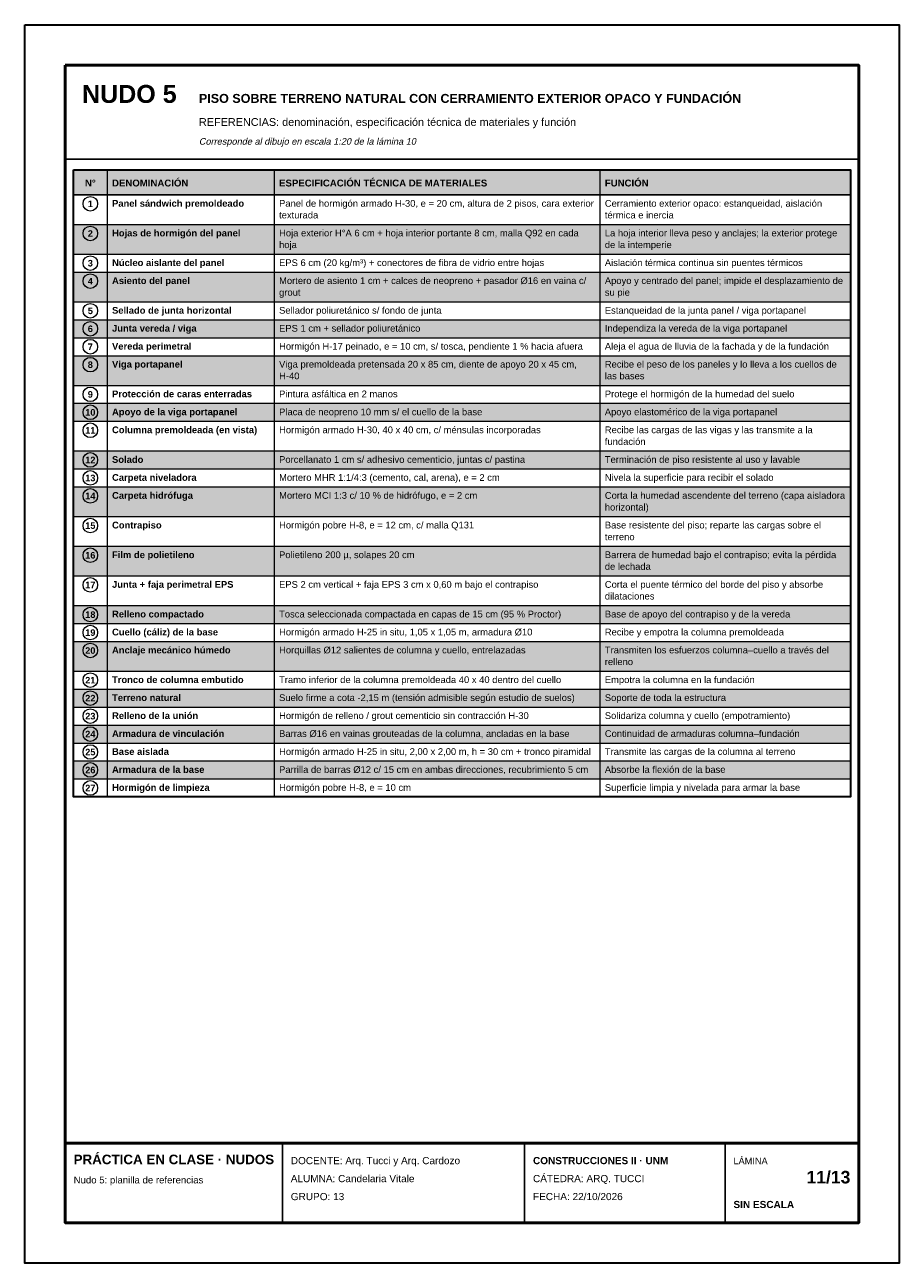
# Model space of a CAD drawing. Header units: millimetres. Extents: x 6 to 4194, y 6 to 5934.
import ezdxf
from ezdxf.enums import TextEntityAlignment as Align

# ---------------------------------------------------------------- set-up
doc = ezdxf.new("R2010")
doc.units = ezdxf.units.MM
doc.header["$LTSCALE"] = 20
for name, color, linetype in [('X-MARCO', 7, 'Continuous'), ('X-ROTULO', 7, 'Continuous'), ('X-TABLA', 7, 'Continuous'), ('X-TEXTOS', 7, 'Continuous')]:
    doc.layers.add(name, color=color, linetype=linetype)
doc.styles.add('ARIAL', font='arial.ttf')
doc.styles.add('ARIAL-B', font='arialbd.ttf')

msp = doc.modelspace()

# ---------------------------------------------------------------- hatches: boundary and pattern name
at = {"layer": 'X-TABLA', "true_color": 0xd9d9d9}
h = msp.add_hatch(color=254, dxfattribs=at)
h.dxf.hatch_style = 1
h.paths.add_polyline_path([(240, 5240), (3960, 5240), (3960, 5120), (240, 5120)])
at = {"layer": 'X-TABLA', "true_color": 0xf2f2f2}
h = msp.add_hatch(color=7, dxfattribs=at)
h.dxf.hatch_style = 1
h.paths.add_polyline_path([(240, 4978), (3960, 4978), (3960, 4836), (240, 4836)])
h = msp.add_hatch(color=7, dxfattribs=at)
h.dxf.hatch_style = 1
h.paths.add_polyline_path([(240, 4750), (3960, 4750), (3960, 4608), (240, 4608)])
h = msp.add_hatch(color=7, dxfattribs=at)
h.dxf.hatch_style = 1
h.paths.add_polyline_path([(240, 4522), (3960, 4522), (3960, 4436), (240, 4436)])
h = msp.add_hatch(color=7, dxfattribs=at)
h.dxf.hatch_style = 1
h.paths.add_polyline_path([(240, 4350), (3960, 4350), (3960, 4208), (240, 4208)])
h = msp.add_hatch(color=7, dxfattribs=at)
h.dxf.hatch_style = 1
h.paths.add_polyline_path([(240, 4122), (3960, 4122), (3960, 4036), (240, 4036)])
h = msp.add_hatch(color=7, dxfattribs=at)
h.dxf.hatch_style = 1
h.paths.add_polyline_path([(240, 3894), (3960, 3894), (3960, 3808), (240, 3808)])
h = msp.add_hatch(color=7, dxfattribs=at)
h.dxf.hatch_style = 1
h.paths.add_polyline_path([(240, 3722), (3960, 3722), (3960, 3580), (240, 3580)])
h = msp.add_hatch(color=7, dxfattribs=at)
h.dxf.hatch_style = 1
h.paths.add_polyline_path([(240, 3438), (3960, 3438), (3960, 3296), (240, 3296)])
h = msp.add_hatch(color=7, dxfattribs=at)
h.dxf.hatch_style = 1
h.paths.add_polyline_path([(240, 3154), (3960, 3154), (3960, 3068), (240, 3068)])
h = msp.add_hatch(color=7, dxfattribs=at)
h.dxf.hatch_style = 1
h.paths.add_polyline_path([(240, 2982), (3960, 2982), (3960, 2840), (240, 2840)])
h = msp.add_hatch(color=7, dxfattribs=at)
h.dxf.hatch_style = 1
h.paths.add_polyline_path([(240, 2754), (3960, 2754), (3960, 2668), (240, 2668)])
h = msp.add_hatch(color=7, dxfattribs=at)
h.dxf.hatch_style = 1
h.paths.add_polyline_path([(240, 2582), (3960, 2582), (3960, 2496), (240, 2496)])
h = msp.add_hatch(color=7, dxfattribs=at)
h.dxf.hatch_style = 1
h.paths.add_polyline_path([(240, 2410), (3960, 2410), (3960, 2324), (240, 2324)])

# ---------------------------------------------------------------- linework, layer by layer
at = {"layer": 'X-MARCO', "lineweight": 30}
msp.add_lwpolyline([(6, 5934), (4194, 5934), (4194, 6), (6, 6)], close=True, dxfattribs=at)
at = {"layer": 'X-MARCO', "lineweight": 50}
msp.add_lwpolyline([(200, 5740), (4000, 5740), (4000, 200), (200, 200)], close=True, dxfattribs=at)
at = {"layer": 'X-ROTULO', "lineweight": 50}
msp.add_lwpolyline([(200, 580), (4000, 580), (4000, 200), (200, 200)], close=True, dxfattribs=at)
at = {"layer": 'X-ROTULO', "lineweight": 25}
for points in [[(1240, 580), (1240, 200)], [(2400, 580), (2400, 200)], [(3360, 580), (3360, 200)]]:
    msp.add_lwpolyline(points, dxfattribs=at)
at = {"layer": 'X-TABLA', "lineweight": 25}
msp.add_lwpolyline([(240, 5240), (3960, 5240), (3960, 5120), (240, 5120)], close=True, dxfattribs=at)
at = {"layer": 'X-TABLA', "lineweight": 30}
msp.add_lwpolyline([(240, 5240), (3960, 5240), (3960, 2238), (240, 2238)], close=True, dxfattribs=at)
at = {"layer": 'X-TABLA', "lineweight": 13}
for points in [[(400, 5240), (400, 2238)], [(1200, 5240), (1200, 2238)], [(2760, 5240), (2760, 2238)], [(240, 4978), (3960, 4978)], [(240, 4836), (3960, 4836)], [(240, 4750), (3960, 4750)], [(240, 4608), (3960, 4608)], [(240, 4522), (3960, 4522)], [(240, 4436), (3960, 4436)], [(240, 4350), (3960, 4350)], [(240, 4208), (3960, 4208)], [(240, 4122), (3960, 4122)], [(240, 4036), (3960, 4036)], [(240, 3894), (3960, 3894)], [(240, 3808), (3960, 3808)], [(240, 3722), (3960, 3722)], [(240, 3580), (3960, 3580)], [(240, 3438), (3960, 3438)], [(240, 3296), (3960, 3296)], [(240, 3154), (3960, 3154)], [(240, 3068), (3960, 3068)], [(240, 2982), (3960, 2982)], [(240, 2840), (3960, 2840)], [(240, 2754), (3960, 2754)], [(240, 2668), (3960, 2668)], [(240, 2582), (3960, 2582)], [(240, 2496), (3960, 2496)], [(240, 2410), (3960, 2410)], [(240, 2324), (3960, 2324)], [(240, 2238), (3960, 2238)]]:
    msp.add_lwpolyline(points, dxfattribs=at)
at = {"layer": 'X-TABLA', "lineweight": 18}
for centre in [(320, 5077), (320, 4935), (320, 4793), (320, 4707), (320, 4565), (320, 4479), (320, 4393), (320, 4307), (320, 4165), (320, 4079), (320, 3993), (320, 3851), (320, 3765), (320, 3679), (320, 3537), (320, 3395), (320, 3253), (320, 3111), (320, 3025), (320, 2939), (320, 2797), (320, 2711), (320, 2625), (320, 2539), (320, 2453), (320, 2367), (320, 2281)]:
    msp.add_circle(centre, 35, dxfattribs=at)
at = {"layer": 'X-TEXTOS', "lineweight": 25}
msp.add_lwpolyline([(200, 5290), (4000, 5290)], dxfattribs=at)

# ---------------------------------------------------------------- texts
at = {"layer": 'X-ROTULO'}
for s, height, style, p in [('PRÁCTICA EN CLASE · NUDOS', 45.824, 'ARIAL-B', (240, 480)), ('DOCENTE: Arq. Tucci y Arq. Cardozo', 34.368, 'ARIAL', (1280, 480)), ('CONSTRUCCIONES II · UNM', 34.368, 'ARIAL-B', (2440, 480)), ('LÁMINA', 31.5, 'ARIAL', (3400, 480)), ('Nudo 5: planilla de referencias', 32.936, 'ARIAL', (240, 388)), ('ALUMNA: Candelaria Vitale', 34.368, 'ARIAL', (1280, 394)), ('CÁTEDRA: ARQ. TUCCI', 34.368, 'ARIAL', (2440, 394)), ('GRUPO: 13', 34.37, 'ARIAL', (1280, 308)), ('FECHA: 22/10/2026', 34.368, 'ARIAL', (2440, 308)), ('SIN ESCALA', 34.37, 'ARIAL-B', (3400, 270))]:
    msp.add_text(s, height=height, dxfattribs=dict(at, style=style)).set_placement(p)
at = {"layer": 'X-ROTULO', "style": 'ARIAL-B'}
msp.add_text('11/13', height=60.14, dxfattribs=at).set_placement((3960, 388), align=Align.RIGHT)
at = {"layer": 'X-TABLA', "style": 'ARIAL-B'}
for s, height, p in [('N°', 32.94, (320, 5160)), ('1', 31.5, (320, 5061)), ('2', 31.5, (320, 4919)), ('3', 31.5, (320, 4777)), ('4', 31.5, (320, 4691)), ('5', 31.5, (320, 4549)), ('6', 31.5, (320, 4463)), ('7', 31.5, (320, 4377)), ('8', 31.5, (320, 4291)), ('9', 31.5, (320, 4149)), ('10', 31.5, (320, 4063)), ('11', 31.5, (320, 3977)), ('12', 31.5, (320, 3835)), ('13', 31.5, (320, 3749)), ('14', 31.5, (320, 3663)), ('15', 31.5, (320, 3521)), ('16', 31.5, (320, 3379)), ('17', 31.5, (320, 3237)), ('18', 31.5, (320, 3095)), ('19', 31.5, (320, 3009)), ('20', 31.5, (320, 2923)), ('21', 31.5, (320, 2781)), ('22', 31.5, (320, 2695)), ('23', 31.5, (320, 2609)), ('24', 31.5, (320, 2523)), ('25', 31.5, (320, 2437)), ('26', 31.5, (320, 2351)), ('27', 31.5, (320, 2265))]:
    msp.add_text(s, height=height, dxfattribs=at).set_placement(p, align=Align.CENTER)
at = {"layer": 'X-TABLA'}
for s, height, style, p in [('DENOMINACIÓN', 32.936, 'ARIAL-B', (424, 5160)), ('ESPECIFICACIÓN TÉCNICA DE MATERIALES', 32.936, 'ARIAL-B', (1224, 5160)), ('FUNCIÓN', 32.94, 'ARIAL-B', (2784, 5160)), ('Panel sándwich premoldeado', 32.22, 'ARIAL-B', (424, 5063)), ('Panel de hormigón armado H-30, e = 20 cm, altura de 2 pisos, cara exterior', 32.22, 'ARIAL', (1224, 5063)), ('Cerramiento exterior opaco: estanqueidad, aislación', 32.22, 'ARIAL', (2784, 5063)), ('texturada', 32.22, 'ARIAL', (1224, 5007)), ('térmica e inercia', 32.22, 'ARIAL', (2784, 5007)), ('Hojas de hormigón del panel', 32.22, 'ARIAL-B', (424, 4921)), ('Hoja exterior H°A 6 cm + hoja interior portante 8 cm, malla Q92 en cada', 32.22, 'ARIAL', (1224, 4921)), ('La hoja interior lleva peso y anclajes; la exterior protege', 32.22, 'ARIAL', (2784, 4921)), ('hoja', 32.22, 'ARIAL', (1224, 4865)), ('de la intemperie', 32.22, 'ARIAL', (2784, 4865)), ('Núcleo aislante del panel', 32.22, 'ARIAL-B', (424, 4779)), ('EPS 6 cm (20 kg/m³) + conectores de fibra de vidrio entre hojas', 32.22, 'ARIAL', (1224, 4779)), ('Aislación térmica continua sin puentes térmicos', 32.22, 'ARIAL', (2784, 4779)), ('Asiento del panel', 32.22, 'ARIAL-B', (424, 4693)), ('Mortero de asiento 1 cm + calces de neopreno + pasador Ø16 en vaina c/', 32.22, 'ARIAL', (1224, 4693)), ('Apoyo y centrado del panel; impide el desplazamiento de', 32.22, 'ARIAL', (2784, 4693)), ('grout', 32.22, 'ARIAL', (1224, 4637)), ('su pie', 32.22, 'ARIAL', (2784, 4637)), ('Sellado de junta horizontal', 32.22, 'ARIAL-B', (424, 4551)), ('Sellador poliuretánico s/ fondo de junta', 32.22, 'ARIAL', (1224, 4551)), ('Estanqueidad de la junta panel / viga portapanel', 32.22, 'ARIAL', (2784, 4551)), ('Junta vereda / viga', 32.22, 'ARIAL-B', (424, 4465)), ('EPS 1 cm + sellador poliuretánico', 32.22, 'ARIAL', (1224, 4465)), ('Independiza la vereda de la viga portapanel', 32.22, 'ARIAL', (2784, 4465)), ('Vereda perimetral', 32.22, 'ARIAL-B', (424, 4379)), ('Hormigón H-17 peinado, e = 10 cm, s/ tosca, pendiente 1 % hacia afuera', 32.22, 'ARIAL', (1224, 4379)), ('Aleja el agua de lluvia de la fachada y de la fundación', 32.22, 'ARIAL', (2784, 4379)), ('Viga portapanel', 32.22, 'ARIAL-B', (424, 4293)), ('Viga premoldeada pretensada 20 x 85 cm, diente de apoyo 20 x 45 cm,', 32.22, 'ARIAL', (1224, 4293)), ('Recibe el peso de los paneles y lo lleva a los cuellos de', 32.22, 'ARIAL', (2784, 4293)), ('H-40', 32.22, 'ARIAL', (1224, 4237)), ('las bases', 32.22, 'ARIAL', (2784, 4237)), ('Protección de caras enterradas', 32.22, 'ARIAL-B', (424, 4151)), ('Pintura asfáltica en 2 manos', 32.22, 'ARIAL', (1224, 4151)), ('Protege el hormigón de la humedad del suelo', 32.22, 'ARIAL', (2784, 4151)), ('Apoyo de la viga portapanel', 32.22, 'ARIAL-B', (424, 4065)), ('Placa de neopreno 10 mm s/ el cuello de la base', 32.22, 'ARIAL', (1224, 4065)), ('Apoyo elastomérico de la viga portapanel', 32.22, 'ARIAL', (2784, 4065)), ('Columna premoldeada (en vista)', 32.22, 'ARIAL-B', (424, 3979)), ('Hormigón armado H-30, 40 x 40 cm, c/ ménsulas incorporadas', 32.22, 'ARIAL', (1224, 3979)), ('Recibe las cargas de las vigas y las transmite a la', 32.22, 'ARIAL', (2784, 3979)), ('fundación', 32.22, 'ARIAL', (2784, 3923)), ('Solado', 32.22, 'ARIAL-B', (424, 3837)), ('Porcellanato 1 cm s/ adhesivo cementicio, juntas c/ pastina', 32.22, 'ARIAL', (1224, 3837)), ('Terminación de piso resistente al uso y lavable', 32.22, 'ARIAL', (2784, 3837)), ('Carpeta niveladora', 32.22, 'ARIAL-B', (424, 3751)), ('Mortero MHR 1:1/4:3 (cemento, cal, arena), e = 2 cm', 32.22, 'ARIAL', (1224, 3751)), ('Nivela la superficie para recibir el solado', 32.22, 'ARIAL', (2784, 3751)), ('Carpeta hidrófuga', 32.22, 'ARIAL-B', (424, 3665)), ('Mortero MCI 1:3 c/ 10 % de hidrófugo, e = 2 cm', 32.22, 'ARIAL', (1224, 3665)), ('Corta la humedad ascendente del terreno (capa aisladora', 32.22, 'ARIAL', (2784, 3665)), ('horizontal)', 32.22, 'ARIAL', (2784, 3609)), ('Contrapiso', 32.22, 'ARIAL-B', (424, 3523)), ('Hormigón pobre H-8, e = 12 cm, c/ malla Q131', 32.22, 'ARIAL', (1224, 3523)), ('Base resistente del piso; reparte las cargas sobre el', 32.22, 'ARIAL', (2784, 3523)), ('terreno', 32.22, 'ARIAL', (2784, 3467)), ('Film de polietileno', 32.22, 'ARIAL-B', (424, 3381)), ('Polietileno 200 µ, solapes 20 cm', 32.22, 'ARIAL', (1224, 3381)), ('Barrera de humedad bajo el contrapiso; evita la pérdida', 32.22, 'ARIAL', (2784, 3381)), ('de lechada', 32.22, 'ARIAL', (2784, 3325)), ('Junta + faja perimetral EPS', 32.22, 'ARIAL-B', (424, 3239)), ('EPS 2 cm vertical + faja EPS 3 cm x 0,60 m bajo el contrapiso', 32.22, 'ARIAL', (1224, 3239)), ('Corta el puente térmico del borde del piso y absorbe', 32.22, 'ARIAL', (2784, 3239)), ('dilataciones', 32.22, 'ARIAL', (2784, 3183)), ('Relleno compactado', 32.22, 'ARIAL-B', (424, 3097)), ('Tosca seleccionada compactada en capas de 15 cm (95 % Proctor)', 32.22, 'ARIAL', (1224, 3097)), ('Base de apoyo del contrapiso y de la vereda', 32.22, 'ARIAL', (2784, 3097)), ('Cuello (cáliz) de la base', 32.22, 'ARIAL-B', (424, 3011)), ('Hormigón armado H-25 in situ, 1,05 x 1,05 m, armadura Ø10', 32.22, 'ARIAL', (1224, 3011)), ('Recibe y empotra la columna premoldeada', 32.22, 'ARIAL', (2784, 3011)), ('Anclaje mecánico húmedo', 32.22, 'ARIAL-B', (424, 2925)), ('Horquillas Ø12 salientes de columna y cuello, entrelazadas', 32.22, 'ARIAL', (1224, 2925)), ('Transmiten los esfuerzos columna–cuello a través del', 32.22, 'ARIAL', (2784, 2925)), ('relleno', 32.22, 'ARIAL', (2784, 2869)), ('Tronco de columna embutido', 32.22, 'ARIAL-B', (424, 2783)), ('Tramo inferior de la columna premoldeada 40 x 40 dentro del cuello', 32.22, 'ARIAL', (1224, 2783)), ('Empotra la columna en la fundación', 32.22, 'ARIAL', (2784, 2783)), ('Terreno natural', 32.22, 'ARIAL-B', (424, 2697)), ('Suelo firme a cota -2,15 m (tensión admisible según estudio de suelos)', 32.22, 'ARIAL', (1224, 2697)), ('Soporte de toda la estructura', 32.22, 'ARIAL', (2784, 2697)), ('Relleno de la unión', 32.22, 'ARIAL-B', (424, 2611)), ('Hormigón de relleno / grout cementicio sin contracción H-30', 32.22, 'ARIAL', (1224, 2611)), ('Solidariza columna y cuello (empotramiento)', 32.22, 'ARIAL', (2784, 2611)), ('Armadura de vinculación', 32.22, 'ARIAL-B', (424, 2525)), ('Barras Ø16 en vainas grouteadas de la columna, ancladas en la base', 32.22, 'ARIAL', (1224, 2525)), ('Continuidad de armaduras columna–fundación', 32.22, 'ARIAL', (2784, 2525)), ('Base aislada', 32.22, 'ARIAL-B', (424, 2439)), ('Hormigón armado H-25 in situ, 2,00 x 2,00 m, h = 30 cm + tronco piramidal', 32.22, 'ARIAL', (1224, 2439)), ('Transmite las cargas de la columna al terreno', 32.22, 'ARIAL', (2784, 2439)), ('Armadura de la base', 32.22, 'ARIAL-B', (424, 2353)), ('Parrilla de barras Ø12 c/ 15 cm en ambas direcciones, recubrimiento 5 cm', 32.22, 'ARIAL', (1224, 2353)), ('Absorbe la flexión de la base', 32.22, 'ARIAL', (2784, 2353)), ('Hormigón de limpieza', 32.22, 'ARIAL-B', (424, 2267)), ('Hormigón pobre H-8, e = 10 cm', 32.22, 'ARIAL', (1224, 2267)), ('Superficie limpia y nivelada para armar la base', 32.22, 'ARIAL', (2784, 2267))]:
    msp.add_text(s, height=height, dxfattribs=dict(at, style=style)).set_placement(p)
at = {"layer": 'X-TEXTOS'}
for s, height, style, p in [('NUDO 5', 85.92, 'ARIAL-B', (280, 5560)), ('PISO SOBRE TERRENO NATURAL CON CERRAMIENTO EXTERIOR OPACO Y FUNDACIÓN', 42.96, 'ARIAL-B', (840, 5560)), ('REFERENCIAS: denominación, especificación técnica de materiales y función', 37.232, 'ARIAL', (840, 5450))]:
    msp.add_text(s, height=height, dxfattribs=dict(at, style=style)).set_placement(p)
at = {"layer": 'X-TEXTOS', "style": 'ARIAL', "oblique": 12}
msp.add_text('Corresponde al dibujo en escala 1:20 de la lámina 10', height=31.504, dxfattribs=at).set_placement((840, 5360))

doc.saveas('drawing.dxf')
